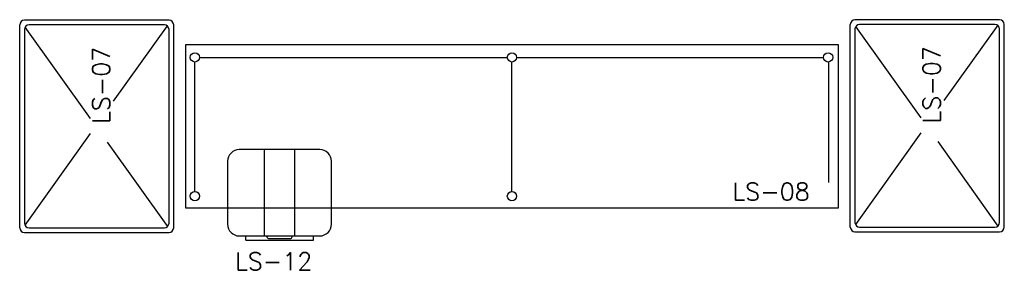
# Model space of a CAD drawing. Extents: x -13.5 to 60.2, y -0.1 to 41.9.
# Tile 19 of 57: x 16.3 to 20.6, y 19.2 to 20.3. Entities that reach past the tile are written whole.
import ezdxf

# ---------------------------------------------------------------- set-up
doc = ezdxf.new("R2010")
doc.units = 0
doc.header["$MEASUREMENT"] = 0
doc.layers.add('PAREDES', color=8, linetype='Continuous')
doc.styles.add('20--4-0', font='romans.shx', dxfattribs={"height": 0.08})

# ---------------------------------------------------------------- blocks, each defined once
blk = doc.blocks.new('LS-07')
at = {"layer": 'PAREDES'}
for p, q in [((-157.7699, 57.5462), (-157.7699, 58.4162)), ((-157.1299, 58.4362), (-157.7499, 58.4362)), ((-157.7471, 58.4063), (-157.4675, 58.0144)), ((-157.1499, 58.4162), (-157.7299, 58.4162)), ((-157.1381, 58.4123), (-157.3687, 58.0891)), ((-157.1099, 57.5462), (-157.1099, 58.4162)), ((-157.7499, 58.3962), (-157.7499, 57.5662)), ((-157.1299, 57.5662), (-157.1299, 58.3962)), ((-157.4675, 57.9506), (-157.7479, 57.5575)), ((-157.3954, 57.9133), (-157.1369, 57.551)), ((-157.7499, 57.5262), (-157.1299, 57.5262)), ((-157.7299, 57.5462), (-157.1499, 57.5462))]:
    blk.add_line(p, q, dxfattribs=at)
for centre, start, end in [((-157.7499, 58.4162), 90, 180), ((-157.7299, 58.3962), 90, 180), ((-157.1499, 58.3962), 0, 90), ((-157.1299, 58.4162), 0, 90), ((-157.7299, 57.5662), 180, 270), ((-157.1499, 57.5662), 270, 360), ((-157.7499, 57.5462), 180, 270), ((-157.1299, 57.5462), 270, 0)]:
    blk.add_arc(centre, 0.02, start, end, dxfattribs=at)
at = {"layer": 'PAREDES', "style": '20--4-0'}
blk.add_text('LS-07', height=0.075, rotation=90, dxfattribs=at).set_placement((-157.3834, 57.9915))
blk = doc.blocks.new('LS-08')
for p, q in [((-155.7199, 56.4312), (-158.5199, 56.4312)), ((-158.5199, 56.4312), (-158.5199, 55.7312)), ((-155.7199, 55.7312), (-155.7199, 56.4312)), ((-158.4789, 55.8016), (-158.4789, 56.3572)), ((-158.4589, 56.3772), (-157.1399, 56.3772)), ((-157.1199, 55.8016), (-157.1199, 56.3572)), ((-157.0999, 56.3772), (-155.7849, 56.3772)), ((-155.7639, 56.3572), (-155.7639, 55.8407)), ((-157.9438, 55.9812), (-158.2888, 55.9812)), ((-158.1814, 55.9812), (-158.1814, 55.6112)), ((-158.0514, 55.9812), (-158.0514, 55.6112)), ((-158.3388, 55.9312), (-158.3388, 55.6612)), ((-157.8938, 55.6612), (-157.8938, 55.9312)), ((-158.5199, 55.7312), (-155.7199, 55.7312)), ((-158.2888, 55.6112), (-157.9438, 55.6112)), ((-158.2613, 55.5933), (-158.2613, 55.6112)), ((-158.2613, 55.5933), (-157.9713, 55.5933)), ((-158.1703, 55.6072), (-158.1703, 55.6112)), ((-158.1606, 55.5994), (-158.0716, 55.5994)), ((-158.0619, 55.6072), (-158.0619, 55.6112)), ((-157.9713, 55.5933), (-157.9713, 55.6112))]:
    blk.add_line(p, q)
for centre in [(-158.4789, 56.3772), (-157.1199, 56.3772), (-155.7649, 56.3772), (-158.4789, 55.7816), (-157.1199, 55.7816)]:
    blk.add_circle(centre, 0.02)
for centre, radius, start, end in [((-158.2888, 55.9312), 0.05, 90, 180), ((-157.9438, 55.9312), 0.05, 0, 90), ((-158.2888, 55.6612), 0.05, 180, 270), ((-157.9438, 55.6612), 0.05, 270, 0), ((-158.1606, 55.6094), 0.01, 192.6493, 270), ((-158.0716, 55.6094), 0.01, 270, 347.3507)]:
    blk.add_arc(centre, radius, start, end)
at = {"style": '20--4-0'}
blk.add_text('LS-08', height=0.075, dxfattribs=at).set_placement((-156.1751, 55.7638))
at = {"style": '20--4-0', "text_generation_flag": 6}
blk.add_text('LS-12', height=0.075, rotation=180, dxfattribs=at).set_placement((-158.307, 55.4648))

msp = doc.modelspace()

# ---------------------------------------------------------------- block references
at = {"layer": 'PAREDES', "lineweight": -3}
for name, p in [('LS-07', (174.102, -38.1302)), ('LS-07', (177.662, -38.1276)), ('LS-08', (175.562, -36.2302))]:
    msp.add_blockref(name, p, dxfattribs=at)

doc.saveas('drawing.dxf')
